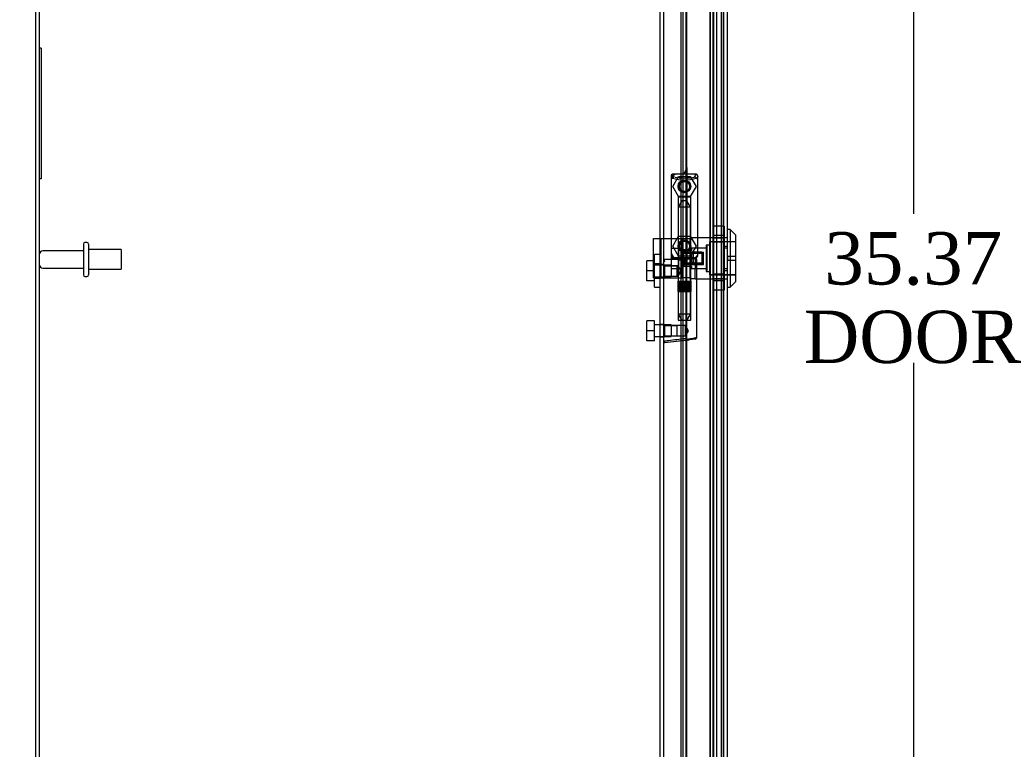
# Model space of a CAD drawing. Header units: inches. Extents: x 1 to 240, y -1 to 159.
# Tile 13 of 26: x 13 to 32, y 68 to 82. Entities that reach past the tile are written whole.
import ezdxf
from ezdxf.enums import TextEntityAlignment as Align
from ezdxf.lldxf.tags import DXFTag

# ---------------------------------------------------------------- set-up
doc = ezdxf.new("R2010")
doc.units = ezdxf.units.IN
doc.header["$MEASUREMENT"] = 0
for name, color, linetype in [('COM70220', 7, 'Continuous'), ('COM70708-1', 7, 'Continuous'), ('COM70712-10', 7, 'Continuous'), ('COM70714-2', 7, 'Continuous'), ('Default', 7, 'Continuous'), ('HNG86659-1', 7, 'Continuous'), ('HNG86659-2', 7, 'Continuous'), ('LOK10031', 7, 'Continuous'), ('LOK10031_CAM', 7, 'Continuous'), ('LOK10031_INSERT', 7, 'Continuous'), ('LOK10031_NUT', 7, 'Continuous'), ('LOK10031_SC', 7, 'Continuous'), ('QLB20254', 7, 'Continuous'), ('SCS86661', 7, 'Continuous'), ('STD26089', 7, 'Continuous'), ('WAM30017', 7, 'Continuous')]:
    doc.layers.add(name, color=color, linetype=linetype)
doc.styles.add('SEACAD_Times_New_Roman', font='times.ttf')
tags = doc.linetypes.add('HIDDEN2', pattern=[0.1875, 0.125, -0.0625]).pattern_tags.tags
tags[6:7] = [DXFTag(74, 4), DXFTag(75, 0), DXFTag(340, '0'), DXFTag(46, 0.0), DXFTag(50, 0.0), DXFTag(44, 0.0), DXFTag(45, 0.0)]
tags[4:5] = [DXFTag(74, 4), DXFTag(75, 0), DXFTag(340, '0'), DXFTag(46, 0.0), DXFTag(50, 0.0), DXFTag(44, 0.0), DXFTag(45, 0.0)]
doc.dimstyles.new('HAMMOND_(STH_-_240x160)', dxfattribs={"dimtxt": 1, "dimasz": 1.25, "dimexe": 0.5, "dimexo": 0.5, "dimgap": 0.25, "dimtad": 0, "dimtih": 1, "dimtoh": 1, "dimzin": 0, "dimdsep": 46, "dimtxsty": 'SEACAD_Times_New_Roman', "dimblk1": '_SE_FILLED', "dimblk2": '_SE_FILLED', "dimsah": 1, "dimcen": 0.5, "dimadec": 0, "dimazin": 0, "dimtfac": 0.8, "dimtofl": 0, "dimtmove": 0, "dimatfit": 3, "dimfxl": 1, "dimtolj": 1, "dimtzin": 0, "dimarcsym": 0})

# ---------------------------------------------------------------- blocks, each defined once
blk = doc.blocks.new('SE1')
at = {"layer": 'COM70220', "color": 7, "linetype": 'HIDDEN2'}
for p, q in [((26.04, 94.394), (26.04, 61.275)), ((26.286, 94.394), (26.286, 61.275)), ((26.288, 94.394), (26.288, 61.275)), ((26.289, 94.394), (26.289, 61.275))]:
    blk.add_line(p, q, dxfattribs=at)
at = {"layer": 'COM70708-1', "color": 7, "linetype": 'Continuous'}
for p, q in [((13.152, 59.884), (13.152, 101.317)), ((25.152, 59.92), (25.152, 95.702))]:
    blk.add_line(p, q, dxfattribs=at)
at = {"layer": 'COM70708-1', "color": 7, "linetype": 'HIDDEN2'}
for p, q in [((13.224, 59.884), (13.224, 101.317)), ((26.037, 60.789), (26.037, 94.875)), ((26.107, 60.789), (26.107, 94.875)), ((26.093, 61.003), (26.093, 94.661)), ((26.165, 61.003), (26.165, 94.661)), ((25.08, 77.725), (25.08, 90.305)), ((25.152, 77.713), (25.08, 77.713)), ((25.08, 77.473), (25.152, 77.473)), ((25.08, 63.738), (25.08, 77.46)), ((25.152, 76.571), (25.08, 76.571)), ((25.08, 76.331), (25.152, 76.331))]:
    blk.add_line(p, q, dxfattribs=at)
at = {"layer": 'COM70712-10', "color": 7, "linetype": 'HIDDEN2'}
for p, q in [((26.29, 95.107), (26.29, 60.562)), ((25.589, 79.57), (25.589, 77.706)), ((26.29, 78.23), (26.292, 78.23)), ((26.29, 78.033), (26.362, 78.033)), ((25.464, 77.831), (25.415, 77.831)), ((25.589, 76.269), (25.589, 77.706)), ((26.29, 77.636), (26.362, 77.636)), ((26.29, 77.439), (26.292, 77.439))]:
    blk.add_line(p, q, dxfattribs=at)
at = {"layer": 'COM70712-10', "color": 7, "linetype": 'Continuous'}
for p, q in [((26.362, 95.107), (26.362, 60.562)), ((25.589, 79.57), (25.589, 90.256)), ((25.415, 79.445), (25.464, 79.445)), ((25.29, 79.32), (25.29, 77.956)), ((25.589, 65.578), (25.589, 76.269))]:
    blk.add_line(p, q, dxfattribs=at)
at = {"layer": 'COM70712-10', "color": 7, "linetype": 'HIDDEN2'}
for centre in [(25.546, 79.209), (25.546, 78.067)]:
    blk.add_circle(centre, 0.12, dxfattribs=at)
for centre, start, end in [((25.415, 79.32), 103.8141, 175.4638), ((25.415, 77.956), 184.5362, 270), ((25.464, 77.706), 0, 90)]:
    blk.add_arc(centre, 0.125, start, end, dxfattribs=at)
at = {"layer": 'COM70712-10', "color": 7, "linetype": 'Continuous'}
for centre, start, end in [((25.415, 79.32), 90, 103.8141), ((25.464, 79.57), 270, 0), ((25.415, 79.32), 175.4638, 180), ((25.415, 77.956), 180, 184.5362)]:
    blk.add_arc(centre, 0.125, start, end, dxfattribs=at)
at = {"layer": 'COM70714-2', "color": 7, "linetype": 'HIDDEN2'}
for p, q in [((25.477, 92.803), (25.477, 62.865)), ((25.517, 92.803), (25.517, 62.865)), ((25.571, 92.803), (25.571, 62.865)), ((26.25, 92.803), (26.25, 62.865))]:
    blk.add_line(p, q, dxfattribs=at)
at = {"layer": 'HNG86659-1', "color": 7, "linetype": 'Continuous'}
for p, q in [((25.29, 79.403), (25.29, 77.888)), ((25.29, 79.402), (25.31, 79.353)), ((25.762, 79.441), (25.327, 79.441)), ((25.352, 79.386), (25.33, 79.441)), ((25.352, 79.384), (25.33, 79.441)), ((25.739, 79.384), (25.762, 79.441)), ((25.74, 79.386), (25.762, 79.441)), ((25.801, 79.402), (25.782, 79.353)), ((25.801, 77.888), (25.801, 79.403)), ((25.352, 79.384), (25.352, 79.386)), ((25.739, 79.384), (25.74, 79.386)), ((25.425, 77.809), (25.164, 77.809)), ((25.309, 77.883), (25.309, 77.848)), ((25.329, 77.828), (25.762, 77.828)), ((25.762, 77.828), (25.329, 77.828)), ((25.782, 77.848), (25.782, 77.883)), ((25.782, 76.328), (25.782, 77.809)), ((25.622, 76.273), (25.163, 76.216)), ((25.606, 76.271), (25.165, 76.216)), ((25.747, 76.289), (25.606, 76.271)), ((25.622, 76.273), (25.606, 76.271))]:
    blk.add_line(p, q, dxfattribs=at)
at = {"layer": 'HNG86659-1', "color": 7, "linetype": 'HIDDEN2'}
for p, q in [((25.426, 78.998), (25.426, 77.84)), ((25.437, 79.01), (25.654, 79.01)), ((25.666, 77.84), (25.666, 78.998)), ((25.173, 77.689), (25.152, 77.71)), ((25.33, 77.848), (25.343, 77.848)), ((25.343, 77.848), (25.749, 77.848)), ((25.426, 77.84), (25.414, 77.828)), ((25.414, 77.828), (25.426, 77.817)), ((25.426, 77.84), (25.666, 77.84)), ((25.666, 77.817), (25.426, 77.817)), ((25.426, 77.817), (25.426, 77.688)), ((25.678, 77.828), (25.666, 77.84)), ((25.666, 77.817), (25.678, 77.828)), ((25.666, 76.659), (25.666, 77.817)), ((25.749, 77.848), (25.762, 77.848)), ((25.173, 77.495), (25.173, 77.689)), ((25.406, 77.689), (25.173, 77.689)), ((25.173, 77.689), (25.406, 77.689)), ((25.426, 77.689), (25.406, 77.689)), ((25.406, 77.495), (25.406, 77.689)), ((25.152, 77.474), (25.173, 77.495)), ((25.173, 77.495), (25.406, 77.495)), ((25.173, 77.495), (25.406, 77.495)), ((25.406, 77.495), (25.426, 77.495)), ((25.426, 77.496), (25.426, 76.659)), ((25.173, 76.547), (25.152, 76.569)), ((25.654, 76.647), (25.437, 76.647)), ((25.173, 76.354), (25.173, 76.547)), ((25.406, 76.547), (25.173, 76.547)), ((25.173, 76.547), (25.406, 76.547)), ((25.565, 76.547), (25.406, 76.547)), ((25.406, 76.354), (25.406, 76.547)), ((25.565, 76.354), (25.565, 76.547)), ((25.621, 76.451), (25.565, 76.547)), ((25.565, 76.354), (25.621, 76.451)), ((25.152, 76.332), (25.173, 76.354)), ((25.173, 76.354), (25.406, 76.354)), ((25.173, 76.354), (25.406, 76.354)), ((25.406, 76.354), (25.565, 76.354))]:
    blk.add_line(p, q, dxfattribs=at)
for centre, radius in [((25.546, 79.206), 0.118), ((25.546, 79.206), 0.0968), ((25.546, 79.206), 0.0968), ((25.546, 78.065), 0.118), ((25.546, 78.065), 0.0968), ((25.546, 78.065), 0.0968)]:
    blk.add_circle(centre, radius, dxfattribs=at)
at = {"layer": 'HNG86659-1', "color": 7, "linetype": 'Continuous'}
for centre, radius, start, end in [((25.334, 79.403), 0.0432, 170.3107, 181.0665), ((25.329, 79.402), 0.0392, 106.467, 168.78), ((25.329, 79.392), 0.0491, 88.6161, 102.0318), ((25.763, 79.392), 0.0491, 77.9682, 91.3839), ((25.762, 79.402), 0.0392, 11.22, 73.533), ((25.758, 79.403), 0.0432, 358.9335, 9.6893), ((25.335, 79.347), 0.0255, 130.6693, 167.2932), ((25.566, 80.168), 0.839, 252.8076, 268.6088), ((25.524, 80.175), 0.846, 271.4593, 287.1243), ((25.757, 79.347), 0.0255, 12.7068, 49.3307), ((25.329, 77.886), 0.039, 178.4395, 188.4336), ((25.343, 77.882), 0.0339, 170.6189, 178.4811), ((25.748, 77.882), 0.0339, 1.4039, 9.3839), ((25.762, 77.886), 0.039, 351.5664, 1.5605), ((25.164, 77.797), 0.0118, 91.6274, 180), ((26.363, 78.429), 1.368, 208.4945, 208.8184), ((25.164, 77.797), 0.0118, 90.0008, 91.6266), ((25.33, 77.888), 0.0395, 190.0421, 238.9435), ((25.329, 77.848), 0.0197, 180, 270), ((25.329, 77.809), 0.0197, 90, 180), ((25.762, 77.848), 0.0197, 270, 360), ((25.762, 77.809), 0.0197, 0, 90), ((25.762, 77.888), 0.0395, 301.1698, 349.9579), ((25.164, 76.228), 0.0118, 180, 245.0772), ((25.815, 76.206), 0.656, 176.4098, 179.0269), ((25.164, 76.228), 0.0118, 245.0769, 265.6132), ((25.197, 76.232), 0.0401, 145.0143, 158.1633), ((25.164, 76.228), 0.0118, 265.5954, 277.125), ((25.743, 76.328), 0.0394, 277.125, 0.0158)]:
    blk.add_arc(centre, radius, start, end, dxfattribs=at)
at = {"layer": 'HNG86659-1', "color": 7, "linetype": 'HIDDEN2'}
for centre, radius, start, end in [((25.229, 78.706), 0.706, 84.0828, 84.9944), ((25.743, 79.501), 0.429, 188.1861, 189.6334), ((25.348, 79.501), 0.429, 350.3666, 351.8139), ((25.862, 78.706), 0.706, 95.0055, 95.9173), ((25.437, 78.998), 0.0118, 90, 180), ((25.654, 78.998), 0.0118, 0, 90), ((25.229, 78.589), 0.711, 274.9929, 275.9146), ((25.33, 77.888), 0.0395, 238.9435, 269.2685), ((25.343, 77.882), 0.0339, 197.7564, 269.1433), ((25.33, 77.89), 0.0417, 269.1335, 269.9996), ((25.748, 77.882), 0.0339, 270.8539, 342.3788), ((25.762, 77.888), 0.0395, 270.7316, 301.1698), ((25.762, 77.89), 0.0417, 270.0004, 270.8665), ((25.862, 78.589), 0.711, 264.0853, 265.0072), ((25.437, 76.659), 0.0118, 180, 270), ((25.654, 76.659), 0.0118, 270, 0)]:
    blk.add_arc(centre, radius, start, end, dxfattribs=at)
at = {"layer": 'HNG86659-1', "color": 7, "linetype": 'Continuous'}
for centre, major_axis, ratio, start_param, end_param in [((25.33, 79.429), (0, -0.0118), 0.049276, 3.017238, 3.218468), ((25.762, 79.429), (0, -0.0118), 0.049276, 3.064718, 3.265947), ((25.546, 79.393), (0.203, 0), 0.124034, 3.621202, 5.880052)]:
    blk.add_ellipse(centre, major_axis=major_axis, ratio=ratio, start_param=start_param, end_param=end_param, dxfattribs=at)
for points, knots in [([(25.318, 79.366), (25.32, 79.37), (25.323, 79.373), (25.328, 79.378), (25.332, 79.38), (25.337, 79.382), (25.339, 79.383), (25.343, 79.384), (25.345, 79.384), (25.348, 79.384), (25.349, 79.384), (25.351, 79.384), (25.352, 79.384), (25.352, 79.384)], [0, 0, 0, 0, 0.25, 0.25, 0.5, 0.5, 0.625, 0.625, 0.75, 0.75, 0.875, 0.875, 1, 1, 1, 1]), ([(25.773, 79.366), (25.771, 79.37), (25.769, 79.373), (25.763, 79.378), (25.76, 79.38), (25.754, 79.382), (25.752, 79.383), (25.749, 79.384), (25.747, 79.384), (25.744, 79.384), (25.742, 79.384), (25.74, 79.384), (25.74, 79.384), (25.739, 79.384)], [0, 0, 0, 0, 0.25, 0.25, 0.5, 0.5, 0.625, 0.625, 0.75, 0.75, 0.875, 0.875, 1, 1, 1, 1]), ([(25.152, 77.775), (25.152, 77.775), (25.153, 77.776), (25.156, 77.776), (25.158, 77.776), (25.161, 77.776)], [0, 0, 0, 0, 0.5, 0.5, 1, 1, 1, 1]), ([(25.163, 77.809), (25.163, 77.809), (25.163, 77.809), (25.163, 77.809), (25.163, 77.809), (25.163, 77.808), (25.162, 77.808), (25.162, 77.808), (25.162, 77.807), (25.161, 77.805), (25.161, 77.802), (25.161, 77.794), (25.161, 77.785), (25.161, 77.776)], [0, 0, 0, 0, 0.03125, 0.03125, 0.0625, 0.0625, 0.125, 0.125, 0.25, 0.25, 0.5, 0.5, 1, 1, 1, 1]), ([(25.425, 77.809), (25.435, 77.809), (25.446, 77.807), (25.468, 77.802), (25.479, 77.799), (25.501, 77.791), (25.513, 77.787), (25.529, 77.781), (25.535, 77.778), (25.546, 77.774), (25.552, 77.772), (25.557, 77.769)], [0, 0, 0, 0, 0.25, 0.25, 0.5, 0.5, 0.75, 0.75, 0.875, 0.875, 1, 1, 1, 1]), ([(25.152, 76.248), (25.152, 76.248), (25.153, 76.247), (25.156, 76.247), (25.158, 76.247), (25.16, 76.247)], [0, 0, 0, 0, 0.5, 0.5, 1, 1, 1, 1]), ([(25.164, 76.255), (25.19, 76.258), (25.216, 76.261), (25.242, 76.265), (25.347, 76.278), (25.452, 76.291), (25.557, 76.304)], [0, 0, 0, 0, 0.198595, 0.198595, 0.198595, 1, 1, 1, 1]), ([(25.557, 76.304), (25.558, 76.304), (25.558, 76.304), (25.56, 76.304), (25.56, 76.304), (25.562, 76.303), (25.563, 76.303), (25.566, 76.302), (25.568, 76.302), (25.575, 76.3), (25.579, 76.299), (25.592, 76.295), (25.6, 76.293), (25.609, 76.291)], [0, 0, 0, 0, 0.03125, 0.03125, 0.0625, 0.0625, 0.125, 0.125, 0.25, 0.25, 0.5, 0.5, 1, 1, 1, 1]), ([(25.609, 76.291), (25.621, 76.292), (25.633, 76.294), (25.656, 76.298), (25.667, 76.3), (25.699, 76.305), (25.718, 76.309), (25.741, 76.314), (25.748, 76.315), (25.76, 76.318), (25.765, 76.32), (25.774, 76.322), (25.777, 76.323), (25.78, 76.325), (25.781, 76.326), (25.782, 76.327), (25.782, 76.327), (25.782, 76.328)], [0, 0, 0, 0, 0.125, 0.125, 0.25, 0.25, 0.5, 0.5, 0.625, 0.625, 0.75, 0.75, 0.875, 0.875, 0.9375, 0.9375, 1, 1, 1, 1]), ([(25.609, 76.291), (25.609, 76.287), (25.609, 76.284), (25.609, 76.279), (25.609, 76.277), (25.61, 76.275), (25.61, 76.274), (25.611, 76.273), (25.611, 76.273), (25.614, 76.272), (25.615, 76.273), (25.619, 76.273), (25.621, 76.273), (25.622, 76.273)], [0, 0, 0, 0, 0.25, 0.25, 0.5, 0.5, 0.625, 0.625, 0.75, 0.75, 0.875, 0.875, 1, 1, 1, 1])]:
    blk.add_open_spline(points, degree=3, knots=knots, dxfattribs=at)
at = {"layer": 'HNG86659-1', "color": 7, "linetype": 'HIDDEN2'}
for points, knots in [([(25.475, 77.592), (25.475, 77.606), (25.47, 77.619), (25.46, 77.641), (25.453, 77.651), (25.436, 77.677), (25.426, 77.689), (25.426, 77.689), (25.426, 77.689), (25.426, 77.689)], [0, 0, 0, 0, 0.0625, 0.0625, 0.125, 0.125, 0.25, 0.25, 0.2503152, 0.2503152, 0.2503152, 0.2503152]), ([(25.426, 77.495), (25.426, 77.495), (25.436, 77.507), (25.453, 77.533), (25.46, 77.543), (25.47, 77.566), (25.475, 77.579), (25.475, 77.592)], [0.7505722, 0.7505722, 0.7505722, 0.7505722, 0.875, 0.875, 0.9375, 0.9375, 1, 1, 1, 1]), ([(25.475, 77.595), (25.475, 77.594), (25.475, 77.593), (25.475, 77.589), (25.474, 77.585), (25.474, 77.581)], [0.49628825, 0.49628825, 0.49628825, 0.49628825, 0.5, 0.5, 0.51768311, 0.51768311, 0.51768311, 0.51768311])]:
    blk.add_open_spline(points, degree=3, knots=knots, dxfattribs=at)
at = {"layer": 'HNG86659-2', "color": 7, "linetype": 'HIDDEN2'}
for p, q in [((25.496, 78.931), (25.428, 78.813)), ((25.595, 78.931), (25.496, 78.931)), ((25.664, 78.813), (25.595, 78.931)), ((25.664, 78.813), (25.428, 78.813)), ((25.428, 78.813), (25.428, 77.395)), ((25.664, 77.395), (25.664, 78.813)), ((25.423, 77.395), (25.424, 77.395)), ((25.423, 77.395), (25.423, 77.395)), ((25.423, 77.395), (25.423, 77.199)), ((25.423, 77.395), (25.423, 77.199)), ((25.424, 77.395), (25.435, 77.395)), ((25.424, 77.395), (25.424, 77.199)), ((25.427, 77.395), (25.427, 77.199)), ((25.428, 77.395), (25.428, 77.199)), ((25.431, 77.395), (25.431, 77.199)), ((25.433, 77.395), (25.433, 77.199)), ((25.435, 77.395), (25.443, 77.395)), ((25.435, 77.395), (25.435, 77.199)), ((25.443, 77.395), (25.467, 77.395)), ((25.443, 77.395), (25.443, 77.199)), ((25.443, 77.395), (25.443, 77.199)), ((25.449, 77.395), (25.449, 77.199)), ((25.458, 77.395), (25.458, 77.199)), ((25.46, 77.395), (25.46, 77.199)), ((25.467, 77.395), (25.476, 77.395)), ((25.467, 77.395), (25.467, 77.199)), ((25.476, 77.395), (25.48, 77.395)), ((25.476, 77.395), (25.476, 77.199)), ((25.48, 77.395), (25.513, 77.395)), ((25.48, 77.395), (25.48, 77.199)), ((25.489, 77.395), (25.489, 77.199)), ((25.498, 77.395), (25.498, 77.199)), ((25.503, 77.395), (25.503, 77.199)), ((25.513, 77.395), (25.521, 77.395)), ((25.513, 77.395), (25.513, 77.199)), ((25.521, 77.395), (25.528, 77.395)), ((25.521, 77.395), (25.521, 77.199)), ((25.528, 77.395), (25.564, 77.395)), ((25.528, 77.395), (25.528, 77.199)), ((25.538, 77.395), (25.538, 77.199)), ((25.546, 77.395), (25.546, 77.199)), ((25.554, 77.395), (25.554, 77.199)), ((25.564, 77.395), (25.57, 77.395)), ((25.564, 77.395), (25.564, 77.199)), ((25.57, 77.395), (25.578, 77.395)), ((25.57, 77.395), (25.57, 77.199)), ((25.578, 77.395), (25.611, 77.395)), ((25.578, 77.395), (25.578, 77.199)), ((25.589, 77.395), (25.589, 77.199)), ((25.594, 77.395), (25.594, 77.199)), ((25.603, 77.395), (25.603, 77.199)), ((25.611, 77.395), (25.615, 77.395)), ((25.611, 77.395), (25.611, 77.199)), ((25.615, 77.395), (25.624, 77.395)), ((25.615, 77.395), (25.615, 77.199)), ((25.624, 77.395), (25.648, 77.395)), ((25.624, 77.395), (25.624, 77.199)), ((25.632, 77.395), (25.632, 77.199)), ((25.634, 77.395), (25.634, 77.199)), ((25.642, 77.395), (25.642, 77.199)), ((25.648, 77.395), (25.656, 77.395)), ((25.648, 77.395), (25.648, 77.199)), ((25.648, 77.395), (25.648, 77.199)), ((25.656, 77.395), (25.667, 77.395)), ((25.656, 77.395), (25.656, 77.199)), ((25.658, 77.395), (25.658, 77.199)), ((25.66, 77.395), (25.66, 77.199)), ((25.663, 77.395), (25.663, 77.199)), ((25.665, 77.395), (25.665, 77.199)), ((25.667, 77.395), (25.669, 77.395)), ((25.667, 77.395), (25.667, 77.199)), ((25.669, 77.395), (25.669, 77.199)), ((25.669, 77.395), (25.669, 77.395)), ((25.669, 77.199), (25.669, 77.395)), ((25.423, 77.199), (25.423, 77.199)), ((25.423, 77.199), (25.424, 77.199)), ((25.424, 77.199), (25.435, 77.199)), ((25.428, 77.199), (25.428, 76.765)), ((25.435, 77.199), (25.443, 77.199)), ((25.443, 77.199), (25.467, 77.199)), ((25.467, 77.199), (25.476, 77.199)), ((25.476, 77.199), (25.48, 77.199)), ((25.48, 77.199), (25.513, 77.199)), ((25.513, 77.199), (25.521, 77.199)), ((25.521, 77.199), (25.528, 77.199)), ((25.528, 77.199), (25.564, 77.199)), ((25.564, 77.199), (25.57, 77.199)), ((25.57, 77.199), (25.578, 77.199)), ((25.578, 77.199), (25.611, 77.199)), ((25.611, 77.199), (25.615, 77.199)), ((25.615, 77.199), (25.624, 77.199)), ((25.624, 77.199), (25.648, 77.199)), ((25.648, 77.199), (25.656, 77.199)), ((25.656, 77.199), (25.667, 77.199)), ((25.664, 76.765), (25.664, 77.199)), ((25.667, 77.199), (25.669, 77.199)), ((25.669, 77.199), (25.669, 77.199)), ((25.664, 76.765), (25.428, 76.765)), ((25.428, 76.765), (25.496, 76.647)), ((25.595, 76.647), (25.664, 76.765))]:
    blk.add_line(p, q, dxfattribs=at)
at = {"layer": 'LOK10031', "color": 7, "linetype": 'Continuous'}
for p, q in [((26.422, 78.384), (26.362, 78.384)), ((26.422, 78.384), (26.422, 77.284)), ((26.522, 78.284), (26.422, 78.384)), ((26.522, 78.284), (26.522, 77.384)), ((26.422, 77.284), (26.522, 77.384)), ((26.362, 77.284), (26.422, 77.284))]:
    blk.add_line(p, q, dxfattribs=at)
at = {"layer": 'LOK10031', "color": 7, "linetype": 'HIDDEN2'}
for p, q in [((25.652, 78.227), (25.652, 77.442)), ((26.292, 78.227), (25.652, 78.227)), ((25.962, 78.084), (25.962, 77.584)), ((26.022, 78.084), (25.962, 78.084)), ((26.022, 78.149), (26.022, 77.519)), ((26.522, 78.149), (26.022, 78.149)), ((26.292, 78.23), (26.362, 78.23)), ((26.292, 78.065), (26.292, 78.23)), ((25.962, 78.028), (25.652, 78.028)), ((26.292, 78.065), (26.362, 78.065)), ((26.292, 77.603), (26.292, 78.065)), ((25.752, 77.834), (25.652, 77.834)), ((25.752, 77.834), (25.752, 77.641)), ((25.652, 77.641), (25.752, 77.641)), ((25.752, 77.442), (25.752, 77.641)), ((25.752, 77.641), (25.962, 77.641)), ((25.962, 77.584), (26.022, 77.584)), ((26.022, 77.519), (26.522, 77.519)), ((26.292, 77.603), (26.362, 77.603)), ((26.292, 77.439), (26.292, 77.603)), ((25.752, 77.442), (25.652, 77.442)), ((25.752, 77.442), (26.292, 77.442)), ((26.292, 77.439), (26.362, 77.439))]:
    blk.add_line(p, q, dxfattribs=at)
at = {"layer": 'LOK10031_CAM', "color": 7, "linetype": 'HIDDEN2'}
for p, q in [((24.952, 78.211), (25.14, 78.211)), ((24.952, 77.461), (24.952, 78.211)), ((25.102, 77.461), (25.102, 78.211)), ((25.14, 78.211), (25.408, 78.211)), ((25.408, 78.211), (25.502, 78.211)), ((25.502, 78.211), (25.652, 78.211)), ((25.502, 78.211), (25.502, 77.461)), ((25.652, 77.993), (25.502, 77.993)), ((25.682, 77.946), (25.652, 77.946)), ((25.712, 77.916), (25.712, 77.756)), ((25.682, 77.726), (25.652, 77.726)), ((25.652, 77.678), (25.502, 77.678)), ((24.952, 77.461), (25.14, 77.461)), ((25.14, 77.461), (25.408, 77.461)), ((25.408, 77.461), (25.502, 77.461)), ((25.652, 77.461), (25.502, 77.461))]:
    blk.add_line(p, q, dxfattribs=at)
for centre, start, end in [((25.682, 77.916), 0, 90), ((25.682, 77.756), 270, 0)]:
    blk.add_arc(centre, 0.03, start, end, dxfattribs=at)
at = {"layer": 'LOK10031_INSERT', "color": 7, "linetype": 'HIDDEN2'}
for p, q in [((25.977, 78.084), (25.977, 77.584)), ((26.037, 78.084), (25.977, 78.084)), ((26.037, 78.147), (26.037, 77.522)), ((26.522, 78.147), (26.037, 78.147)), ((25.537, 77.99), (25.537, 77.949)), ((25.537, 77.99), (25.687, 77.99)), ((25.537, 77.952), (25.912, 77.952)), ((25.687, 77.949), (25.537, 77.949)), ((25.537, 77.72), (25.537, 77.949)), ((25.912, 77.933), (25.537, 77.933)), ((25.687, 77.99), (25.687, 78.028)), ((25.977, 78.028), (25.687, 78.028)), ((25.687, 77.72), (25.687, 77.949)), ((25.912, 77.933), (25.912, 77.952)), ((25.912, 77.736), (25.912, 77.933)), ((25.537, 77.736), (25.912, 77.736)), ((25.537, 77.72), (25.537, 77.678)), ((25.537, 77.72), (25.687, 77.72)), ((25.537, 77.716), (25.912, 77.716)), ((25.912, 77.716), (25.912, 77.736)), ((26.372, 77.874), (26.372, 77.794)), ((26.372, 77.874), (26.522, 77.874)), ((26.522, 77.794), (26.372, 77.794)), ((25.687, 77.678), (25.652, 77.678)), ((25.687, 77.641), (25.687, 77.678)), ((25.687, 77.641), (25.977, 77.641)), ((25.977, 77.584), (26.037, 77.584)), ((26.037, 77.522), (26.522, 77.522))]:
    blk.add_line(p, q, dxfattribs=at)
at = {"layer": 'LOK10031_NUT', "color": 7, "linetype": 'HIDDEN2'}
for p, q in [((26.09, 78.446), (26.09, 78.14)), ((26.305, 78.446), (26.09, 78.446)), ((26.305, 78.267), (26.09, 78.267)), ((26.305, 78.446), (26.305, 78.14)), ((26.305, 78.218), (26.09, 78.218)), ((26.09, 78.14), (26.09, 77.528)), ((26.305, 78.14), (26.09, 78.14)), ((26.305, 78.14), (26.305, 77.528)), ((26.09, 77.528), (26.09, 77.222)), ((26.305, 77.528), (26.09, 77.528)), ((26.305, 77.528), (26.305, 77.222)), ((26.09, 77.45), (26.305, 77.45)), ((26.305, 77.401), (26.09, 77.401)), ((26.305, 77.222), (26.09, 77.222))]:
    blk.add_line(p, q, dxfattribs=at)
at = {"layer": 'LOK10031_SC', "color": 7, "linetype": 'HIDDEN2'}
for p, q in [((25.432, 78.097), (25.432, 77.572)), ((25.502, 78.097), (25.432, 78.097)), ((25.295, 78.027), (25.432, 78.027)), ((25.295, 78.027), (25.295, 77.834)), ((25.877, 77.952), (25.502, 77.952)), ((25.502, 77.952), (25.502, 77.928)), ((25.877, 77.928), (25.502, 77.928)), ((25.877, 77.952), (25.877, 77.716)), ((25.295, 77.834), (25.432, 77.834)), ((25.295, 77.834), (25.295, 77.642)), ((25.502, 77.716), (25.502, 77.74)), ((25.877, 77.74), (25.502, 77.74)), ((25.502, 77.716), (25.877, 77.716)), ((25.295, 77.642), (25.432, 77.642)), ((25.432, 77.572), (25.502, 77.572))]:
    blk.add_line(p, q, dxfattribs=at)
at = {"layer": 'QLB20254', "color": 7, "linetype": 'HIDDEN2'}
for p, q in [((13.254, 81.851), (13.224, 81.851)), ((13.254, 81.851), (13.254, 81.476)), ((13.254, 81.476), (13.254, 79.726)), ((13.265, 80.708), (13.253, 80.708)), ((13.264, 80.472), (13.264, 80.708)), ((13.265, 80.705), (13.253, 80.705)), ((13.265, 80.682), (13.253, 80.682)), ((13.265, 80.627), (13.253, 80.627)), ((13.265, 80.602), (13.253, 80.602)), ((13.264, 80.705), (13.254, 80.705)), ((13.264, 80.704), (13.254, 80.704)), ((13.264, 80.701), (13.254, 80.701)), ((13.264, 80.677), (13.254, 80.677)), ((13.264, 80.674), (13.254, 80.674)), ((13.264, 80.658), (13.254, 80.658)), ((13.264, 80.639), (13.254, 80.639)), ((13.264, 80.636), (13.254, 80.636)), ((13.264, 80.613), (13.254, 80.613)), ((13.264, 80.608), (13.254, 80.608)), ((13.264, 80.597), (13.254, 80.597)), ((13.264, 80.584), (13.254, 80.584)), ((13.264, 80.581), (13.254, 80.581)), ((13.264, 80.58), (13.254, 80.58)), ((13.264, 80.556), (13.254, 80.556)), ((13.264, 80.539), (13.254, 80.539)), ((13.264, 80.538), (13.254, 80.538)), ((13.264, 80.536), (13.254, 80.536)), ((13.264, 80.53), (13.254, 80.53)), ((13.253, 80.498), (13.265, 80.498)), ((13.253, 80.495), (13.265, 80.495)), ((13.253, 80.476), (13.254, 80.476)), ((13.253, 80.472), (13.265, 80.472)), ((13.264, 80.517), (13.254, 80.517)), ((13.264, 80.504), (13.254, 80.504)), ((13.264, 80.503), (13.254, 80.503)), ((13.264, 80.501), (13.254, 80.501)), ((13.264, 80.486), (13.254, 80.486)), ((13.264, 80.479), (13.254, 80.479)), ((13.264, 80.476), (13.254, 80.476)), ((13.264, 80.472), (13.254, 80.472)), ((13.264, 80.458), (13.254, 80.458)), ((13.264, 80.458), (13.264, 80.486)), ((13.264, 80.476), (13.265, 80.476)), ((13.254, 79.726), (13.254, 79.351)), ((13.254, 79.351), (13.224, 79.351))]:
    blk.add_line(p, q, dxfattribs=at)
at = {"layer": 'SCS86661', "color": 7, "linetype": 'HIDDEN2'}
for p, q in [((25.325, 79.209), (25.435, 79.4)), ((25.435, 79.4), (25.656, 79.4)), ((25.656, 79.4), (25.767, 79.209)), ((25.435, 79.017), (25.325, 79.209)), ((25.767, 79.209), (25.656, 79.017)), ((25.656, 79.017), (25.435, 79.017)), ((25.325, 78.067), (25.435, 78.258)), ((25.435, 78.258), (25.656, 78.258)), ((25.656, 78.258), (25.767, 78.067)), ((25.435, 77.875), (25.325, 78.067)), ((25.767, 78.067), (25.656, 77.875)), ((24.825, 77.593), (24.825, 77.784)), ((24.975, 77.784), (24.825, 77.784)), ((25.29, 77.706), (24.975, 77.706)), ((25.29, 77.706), (25.29, 77.48)), ((25.656, 77.875), (25.435, 77.875)), ((24.825, 77.401), (24.825, 77.593)), ((24.975, 77.593), (24.825, 77.593)), ((24.975, 77.401), (24.825, 77.401)), ((24.975, 77.48), (25.29, 77.48)), ((24.825, 76.451), (24.825, 76.642)), ((24.975, 76.642), (24.825, 76.642)), ((24.975, 76.451), (24.975, 76.642)), ((24.825, 76.259), (24.825, 76.451)), ((24.975, 76.451), (24.825, 76.451)), ((25.29, 76.564), (24.975, 76.564)), ((24.975, 76.259), (24.975, 76.451)), ((25.29, 76.564), (25.29, 76.338)), ((24.975, 76.259), (24.825, 76.259)), ((24.975, 76.338), (25.29, 76.338))]:
    blk.add_line(p, q, dxfattribs=at)
for centre in [(25.546, 79.209), (25.546, 78.067)]:
    blk.add_circle(centre, 0.113, dxfattribs=at)
at = {"layer": 'STD26089', "color": 7, "linetype": 'HIDDEN2'}
for p, q in [((14.061, 78.107), (14.061, 77.517)), ((14.131, 78.137), (14.091, 78.137)), ((14.161, 78.107), (14.161, 77.517)), ((14.061, 77.978), (13.284, 77.978)), ((14.786, 78), (14.161, 78)), ((14.786, 78), (14.786, 77.625)), ((13.284, 77.646), (14.061, 77.646)), ((14.161, 77.625), (14.786, 77.625)), ((14.091, 77.487), (14.131, 77.487))]:
    blk.add_line(p, q, dxfattribs=at)
for centre, radius, start, end in [((14.091, 78.107), 0.03, 90, 180), ((14.131, 78.107), 0.03, 0, 90), ((13.284, 77.918), 0.06, 90, 180), ((13.284, 77.706), 0.06, 180, 270), ((14.091, 77.517), 0.03, 180, 270), ((14.131, 77.517), 0.03, 270, 0)]:
    blk.add_arc(centre, radius, start, end, dxfattribs=at)
at = {"layer": 'WAM30017', "color": 7, "linetype": 'HIDDEN2'}
for p, q in [((24.975, 77.28), (24.975, 77.905)), ((25.08, 77.905), (24.975, 77.905)), ((25.08, 77.73), (24.975, 77.73)), ((25.08, 77.46), (25.08, 77.725)), ((24.975, 77.455), (25.08, 77.455)), ((24.975, 77.28), (25.08, 77.28))]:
    blk.add_line(p, q, dxfattribs=at)
blk = doc.blocks.new('DMBLK253')
at = {"layer": 'Default', "linetype": 'Continuous', "transparency": 16777216}
for points in [[(9.584, 100.154), (10.001, 100.154), (9.793, 101.404)], [(9.584, 61.062), (9.793, 59.812), (10.001, 61.062)]]:
    blk.add_hatch(color=7, dxfattribs=at).paths.add_polyline_path(points)
at = {"layer": 'Default', "color": 7, "linetype": 'Continuous', "transparency": 16777216}
for p, q in [((12.652, 101.404), (9.293, 101.404)), ((9.793, 101.404), (9.793, 81.458)), ((9.793, 80.108), (9.793, 59.812)), ((12.724, 59.812), (9.293, 59.812))]:
    blk.add_line(p, q, dxfattribs=at)
at = {"layer": 'Default', "color": 7, "linetype": 'Continuous', "transparency": 16777216, "style": 'SEACAD_Times_New_Roman'}
blk.add_text('41.59', height=1, dxfattribs=at).set_placement((8.087, 81.108), align=Align.TOP_LEFT)
blk = doc.blocks.new('_SE_FILLED')
at = {"color": 0}
blk.add_line((0, 0), (-1, 0), dxfattribs=at)
blk.add_solid([(0, 0), (-1, -0.1665), (-1, 0.1665), (0, 0)], dxfattribs=at)
blk = doc.blocks.new('DMBLK256')
at = {"layer": 'Default', "linetype": 'Continuous', "transparency": 16777216}
for points in [[(17.719, 97.799), (18.195, 98.973), (17.364, 98.017)], [(14.442, 96.155), (13.224, 95.806), (14.49, 95.741)]]:
    blk.add_hatch(color=7, dxfattribs=at).paths.add_polyline_path(points)
at = {"layer": 'Default', "color": 7, "linetype": 'Continuous', "transparency": 16777216}
for start, end in [(316.4943, 335), (270, 290.8449)]:
    blk.add_arc((13.224, 101.291), 5.485, start, end, dxfattribs=at)
at = {"layer": 'Default', "color": 7, "linetype": 'Continuous', "transparency": 16777216, "style": 'SEACAD_Times_New_Roman'}
blk.add_text('65°', height=1, dxfattribs=at).set_placement((15.117, 97.165), align=Align.TOP_LEFT)
blk = doc.blocks.new('DMBLK260')
at = {"layer": 'Default', "linetype": 'Continuous', "transparency": 16777216}
for points in [[(30.134, 94.272), (29.925, 95.522), (29.717, 94.272)], [(30.134, 61.397), (29.717, 61.397), (29.925, 60.147)]]:
    blk.add_hatch(color=7, dxfattribs=at).paths.add_polyline_path(points)
at = {"layer": 'Default', "color": 7, "linetype": 'Continuous', "transparency": 16777216}
for p, q in [((26.12, 95.522), (30.425, 95.522)), ((29.925, 95.522), (29.925, 78.684)), ((29.925, 75.834), (29.925, 60.147)), ((26.12, 60.147), (30.425, 60.147))]:
    blk.add_line(p, q, dxfattribs=at)
at = {"layer": 'Default', "color": 7, "linetype": 'Continuous', "transparency": 16777216, "style": 'SEACAD_Times_New_Roman'}
for s, p in [('35.37', (28.219, 78.334)), ('DOOR', (27.828, 76.834))]:
    blk.add_text(s, height=1, dxfattribs=at).set_placement(p, align=Align.TOP_LEFT)

msp = doc.modelspace()

# ---------------------------------------------------------------- block references
at = {"layer": 'Default'}
msp.add_blockref('SE1', (0, 0), dxfattribs=at)

# ---------------------------------------------------------------- dimensions: what is measured, and where the dimension line sits
at = {"layer": 'Default', "color": 7, "linetype": 'Continuous'}
for base, p1, p2, angle, text, picture, middle in [((9.793, 101.404), (13.152, 101.404), (13.224, 59.812), 270.0992, '\\A1;<>', 'DMBLK253', (9.793, 80.608)), ((29.9254, 95.5216), (25.6199, 95.5216), (25.6199, 60.1467), 270, '\\A1;<>\\PDOOR', 'DMBLK260', (29.9254, 77.8342))]:
    dim = msp.add_linear_dim(base=base, p1=p1, p2=p2, angle=angle, text=text, dimstyle='HAMMOND_(STH_-_240x160)', dxfattribs=at)
    dim.commit()
    dim.dimension.update_dxf_attribs({"geometry": picture, "text_midpoint": middle, "dimtype": 161})
dim = msp.add_angular_dim_2l(base=(16.171, 96.665), line1=((13.224, 101.291), (25.044, 95.78)), line2=((13.224, 101.291), (13.224, 59.884)), text='\\A1;<>', dimstyle='HAMMOND_(STH_-_240x160)', dxfattribs=at)
dim.commit()
dim.dimension.update_dxf_attribs({"geometry": 'DMBLK256', "text_midpoint": (16.171, 96.665), "dimtype": 162})

doc.saveas('drawing.dxf')
